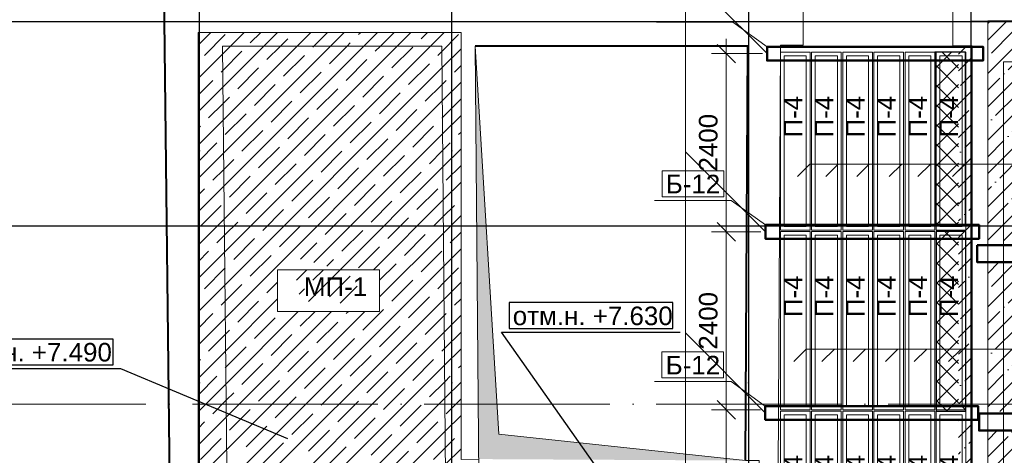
# Model space of a CAD drawing. Header units: millimetres. Extents: x -7161 to 110176, y -144197 to 47288.
# Tile 25 of 28: x 42529 to 55796, y 12261 to 18130. Entities that reach past the tile are written whole.
import ezdxf

# ---------------------------------------------------------------- set-up
doc = ezdxf.new("R2010")
doc.units = ezdxf.units.MM
doc.linetypes.add('ADSK_Линия сетки', pattern=[3125, 2500, -312.5, 0, -312.5])
for name, color, linetype, lineweight in [('A-DETL-____-OTLN', 90, 'Continuous', 30), ('A-DETL-GENF-OTLN', 92, 'Continuous', 18), ('S-GRID-____-OTLN', 1, 'Continuous', 9), ('Каркас', 130, 'Continuous', 50), ('Несущие стены', 10, 'Continuous', 40), ('Обмерные чертежи _09_02_2026_ 2 эт_dwg', 8, 'Continuous', 9), ('Оси', 7, 'Continuous', 9), ('Плита', 7, 'Continuous', 9), ('Размеры', 7, 'Continuous', 9), ('Текст', 7, 'Continuous', 9), ('Штриховка', 7, 'Continuous', 9)]:
    doc.layers.add(name, color=color, linetype=linetype, lineweight=lineweight)
doc.styles.add('Arial', font='arial.ttf', dxfattribs={"height": 250})
pattern_1 = [(45, (0, 0), (-224.5064, 224.5064), []), (45, (224.5, 0), (-224.5064, 224.5064), [396.875, -79.375, 0, -79.375])]
pattern_2 = [(45, (0, 0), (-132.5825, 132.5825), []), (135, (0, 0), (-132.5825, -132.5825), [])]

# ---------------------------------------------------------------- blocks, each defined once
blk = doc.blocks.new('Обмерные чертежи _09_02_2026_ 2 эт_dwg_ось сокольники-2038352-Cхема демонтажа сборных ребристых плит перекрытия 2 этажа в осях _Г-Ж_1-3 и Г-Ж_10-12_')
at = {"layer": 'Оси', "color": 250, "lineweight": 30, "flags": 128}
for points in [[(-462418, 84678), (-462418, 80157), (-462418, 63892), (-462418, 56540), (-462418, 51884), (-462418, 45174), (-462418, 43179), (-462418, 36624), (-462418, 36124)], [(-459017, 84678), (-459017, 80157), (-459017, 63892), (-459017, 56540), (-459017, 51884), (-459017, 45174), (-459017, 43179), (-459017, 36624), (-459017, 36124)], [(-455016, 84678), (-455016, 80157), (-455016, 63892), (-455016, 56540), (-455016, 51884), (-455016, 45174), (-455016, 43179), (-455016, 36624), (-455016, 36124)], [(-452018, 84678), (-452018, 80157), (-452018, 63892), (-452018, 56540), (-452018, 51884), (-452018, 45174), (-452018, 43179), (-452018, 36624), (-452018, 36124)], [(-445520, 61837), (-452018, 61837), (-455016, 61837), (-459017, 61837), (-462418, 61837), (-470317, 61837), (-482816, 61837), (-490714, 61837), (-493713, 61837), (-497864, 61837), (-500864, 61837), (-507364, 61837), (-513025, 61837), (-513525, 61837)], [(-445520, 59085), (-452018, 59085), (-455016, 59085), (-459017, 59085), (-462418, 59085), (-470317, 59085), (-482816, 59085), (-490714, 59085), (-493713, 59085), (-497864, 59085), (-500864, 59085), (-507364, 59085), (-513025, 59085), (-513525, 59085)]]:
    blk.add_lwpolyline(points, dxfattribs=at)
blk = doc.blocks.new('Обмерные чертежи _09_02_2026_ 2 эт_dwg__U3763-2038360-Cхема демонтажа сборных ребристых плит перекрытия 2 этажа в осях _Г-Ж_1-3 и Г-Ж_10-12_')
at = {"layer": 'Плита', "flags": 128}
for points in [[(-200, -1200), (-200, 1200), (200, 1200), (200, -1200), (-200, -1200), (-200, 1200), (200, 1200), (200, -1200)], [(-150, -1150), (-150, 1150), (150, 1150), (150, -1150)]]:
    blk.add_lwpolyline(points, close=True, dxfattribs=at)
at = {"layer": 'Текст', "insert": (-154, 48), "char_height": 250, "width": 670.28, "attachment_point": 1, "rotation": 90, "line_spacing_factor": 0.941778, "style": 'Arial'}
blk.add_mtext('П-4', dxfattribs=at)
blk = doc.blocks.new('Обмерные чертежи _09_02_2026_ 2 эт_dwg__U3764-2038361-Cхема демонтажа сборных ребристых плит перекрытия 2 этажа в осях _Г-Ж_1-3 и Г-Ж_10-12_')
for p in [(0, 0), (420, 0), (840, 0), (1260, 0), (1680, 0), (2100, 0), (0, -2420), (420, -2420), (840, -2420), (1260, -2420), (1680, -2420), (2100, -2420), (0, -4840), (420, -4840), (840, -4840), (1260, -4840), (1680, -4840), (2100, -4840)]:
    blk.add_blockref('Обмерные чертежи _09_02_2026_ 2 эт_dwg__U3763-2038360-Cхема демонтажа сборных ребристых плит перекрытия 2 этажа в осях _Г-Ж_1-3 и Г-Ж_10-12_', p)
blk = doc.blocks.new('Обмерные чертежи _09_02_2026_ 2 эт_dwg__Oblique-2038353-Cхема демонтажа сборных ребристых плит перекрытия 2 этажа в осях _Г-Ж_1-3 и Г-Ж_10-12_')
at = {"layer": 'Размеры'}
blk.add_line((-0.5, -0.5), (0.5, 0.5), dxfattribs=at)
blk = doc.blocks.new('Обмерные чертежи _09_02_2026_ 2 эт_dwg-2037874-Cхема демонтажа сборных ребристых плит перекрытия 2 этажа в осях _Г-Ж_1-3 и Г-Ж_10-12_')
at = {"layer": 'Штриховка'}
h = blk.add_hatch(dxfattribs=at)
h.set_pattern_fill('FP_1', color=256, style=0, pattern_type=2)
h.set_pattern_definition(pattern_1)
h.paths.add_polyline_path([(-682049, -138904), (-675861, -138904), (-675861, -127052), (-682049, -127052), (-682049, -130075), (-675980, -130075), (-675948, -132575), (-682049, -132575), (-682049, -134364), (-675925, -134364), (-675922, -134594), (-682049, -134594), (-682049, -134968), (-681813, -134968), (-681813, -136394), (-675899, -136394), (-675896, -136624), (-681998, -136624), (-681766, -138531), (-681762, -138670), (-682049, -138658)])
h.paths.add_polyline_path([(-677585, -127851), (-677474, -127513), (-675995, -127401), (-675995, -127851), (-677513, -127851)])
blk.add_hatch(color=256, dxfattribs=at).paths.add_polyline_path([(-685312, -132979), (-688638, -132624), (-688957, -127395), (-688908, -132959), (-685800, -132976)])
h = blk.add_hatch(dxfattribs=at)
h.set_pattern_fill('FP_2', color=256, style=0, pattern_type=2)
h.set_pattern_definition([(45, (-140058.04, 4054.94), (-224.5064, 224.5064), []), (45, (-139833.53, 4054.94), (-224.5064, 224.5064), [396.875, -79.375, 0, -79.375])])
h.paths.add_polyline_path([(-682443, -134551), (-682258, -134551), (-682258, -132430), (-682443, -132430), (-682443, -132681)])
h.paths.add_polyline_path([(-682443, -134730), (-682258, -134728), (-682258, -134551), (-682443, -134551), (-682443, -134728)])
h.paths.add_polyline_path([(-682258, -132245), (-682258, -129990), (-682443, -129990), (-682443, -132245), (-682343, -132245)])
h.paths.add_polyline_path([(-682258, -129990), (-682258, -127389), (-682450, -127389), (-682443, -127474), (-682443, -129990), (-682343, -129990)])
h = blk.add_hatch(dxfattribs=at)
h.set_pattern_fill('FP_1', color=256, style=0, pattern_type=2)
h.set_pattern_definition(pattern_1)
h.paths.add_polyline_path([(-676091, -132345), (-675968, -132345), (-675980, -130305), (-682049, -130305), (-682049, -132345), (-677513, -132345)])
h.paths.add_polyline_path([(-678287, -131852), (-679663, -131852), (-679663, -131290), (-678287, -131290)])
h.paths.add_polyline_path([(-678512, -131736), (-678411, -131361), (-679249, -131328), (-679349, -131703), (-678694, -131729)])
at = {"lineweight": 9}
for p, q in [((-685021, -127496), (-686123, -126395)), ((-685045, -129896), (-686123, -128818)), ((-684232, -129153), (-684064, -128986)), ((-683813, -129153), (-683645, -128986)), ((-683375, -129153), (-683208, -128986)), ((-682989, -129153), (-682821, -128986)), ((-682525, -129153), (-682358, -128986)), ((-685046, -132336), (-686123, -131260)), ((-684282, -131644), (-684114, -131476)), ((-683863, -131644), (-683695, -131476)), ((-683425, -131644), (-683258, -131476)), ((-683039, -131644), (-682871, -131476)), ((-682575, -131644), (-682408, -131476))]:
    blk.add_line(p, q, dxfattribs=at)
at = {"lineweight": 9, "flags": 128}
for points in [[(-685061, -134643), (-686123, -133580), (-686123, -125282), (-688529, -125282)], [(-685021, -127404), (-685481, -127074), (-686513, -127074)], [(-684611, -129153), (-684444, -128986), (-681792, -128986), (-679367, -128986)], [(-685045, -129804), (-685505, -129474), (-686537, -129474)], [(-684661, -131644), (-684494, -131476), (-681842, -131476), (-679417, -131476)], [(-685046, -132244), (-685507, -131914), (-686538, -131914)]]:
    blk.add_lwpolyline(points, dxfattribs=at)
for points in [[(-686437, -129424), (-685605, -129424), (-685605, -129074), (-686437, -129074)], [(-691618, -130408), (-690242, -130408), (-690242, -130970), (-691618, -130970)], [(-686438, -131864), (-685607, -131864), (-685607, -131514), (-686438, -131514)]]:
    blk.add_lwpolyline(points, close=True, dxfattribs=at)
at = {"color": 250, "lineweight": 30, "flags": 128}
for points in [[(-688499, -131201), (-686293, -131201), (-686293, -130851), (-688499, -130851)], [(-696056, -131691), (-693831, -131691), (-693831, -131341), (-696056, -131341)]]:
    blk.add_lwpolyline(points, close=True, dxfattribs=at)
for points in [[(-687061, -133435), (-688599, -131251), (-686193, -131251)], [(-691479, -132687), (-693731, -131741), (-696156, -131741)]]:
    blk.add_lwpolyline(points, dxfattribs=at)
at = {"layer": 'Каркас', "flags": 128}
for points in [[(-685021, -127404), (-682111, -127404), (-682111, -127590), (-685021, -127590)], [(-685045, -129804), (-682164, -129804), (-682164, -129990), (-685045, -129990)], [(-682191, -130075), (-682191, -130305), (-675775, -130305), (-675775, -130075)], [(-685046, -132244), (-682179, -132244), (-682179, -132430), (-685046, -132430)], [(-682166, -132345), (-682166, -132575), (-675749, -132575), (-675749, -132345)]]:
    blk.add_lwpolyline(points, close=True, dxfattribs=at)
at = {"layer": 'Несущие стены', "color": 7, "lineweight": 9}
blk.add_line((-688957, -127395), (-688893, -134785), dxfattribs=at)
at = {"layer": 'Несущие стены', "flags": 128}
for points in [[(-693152, -126655), (-693063, -134025), (-720091, -134025)], [(-685312, -132979), (-685282, -127395), (-688957, -127395)]]:
    blk.add_lwpolyline(points, dxfattribs=at)
at = {"layer": 'Несущие стены', "color": 7, "lineweight": 9, "flags": 128}
for points in [[(-682551, -110879), (-682508, -116005), (-682440, -124072), (-682417, -126803), (-682519, -126803), (-682519, -127389), (-682258, -127389), (-682258, -129004), (-682258, -134728), (-691378, -134807)], [(-679100, -110902), (-685046, -110862), (-684997, -126814), (-684534, -126814), (-684534, -127383), (-684842, -127383), (-684880, -134751)], [(-675991, -127979), (-677693, -127979), (-677693, -127401), (-681480, -127401), (-681480, -127605), (-681835, -127605), (-681835, -128974), (-681835, -135180), (-691987, -135262), (-693072, -135270), (-693072, -134765), (-720389, -134693)], [(-689341, -134789), (-689405, -127395), (-692358, -127395), (-692282, -134815), (-692022, -134813)]]:
    blk.add_lwpolyline(points, dxfattribs=at)
at = {"layer": 'Плита', "flags": 128}
for points in [[(-688957, -127395), (-688638, -132624), (-685312, -132979), (-685130, -132979), (-685130, -135018), (-682049, -135018), (-682049, -127060), (-682275, -127060)], [(-692689, -134476), (-692689, -127209), (-689145, -127209), (-689145, -132964), (-688908, -132959)]]:
    blk.add_lwpolyline(points, dxfattribs=at)
blk.add_lwpolyline([(-675861, -127052), (-682049, -127052), (-682049, -138904), (-675861, -138904)], close=True, dxfattribs=at)
at = {"layer": 'Размеры'}
for p, q in [((-685571, -127296), (-685571, -130096)), ((-685084, -127496), (-685771, -127496)), ((-685571, -129696), (-685571, -132496)), ((-685571, -132096), (-685571, -134843))]:
    blk.add_line(p, q, dxfattribs=at)
at = {"layer": 'Размеры', "flags": 128}
for points in [[(-685771, -129896), (-685108, -129896)], [(-685771, -132296), (-685109, -132296)]]:
    blk.add_lwpolyline(points, close=True, dxfattribs=at)
at = {"layer": 'Штриховка'}
for p, q in [((-692689, -127382), (-692516, -127209)), ((-691985, -127351), (-691843, -127209)), ((-690526, -127239), (-690496, -127209)), ((-689684, -127295), (-689598, -127209)), ((-692602, -127520), (-692322, -127239)), ((-690077, -127688), (-689796, -127407)), ((-691536, -127800), (-691255, -127520)), ((-690694, -127856), (-690413, -127576)), ((-692153, -127969), (-691873, -127688)), ((-691311, -128025), (-691031, -127744)), ((-689852, -127913), (-689571, -127632)), ((-689235, -127744), (-689145, -127655)), ((-692689, -128055), (-692490, -127856)), ((-690469, -128081), (-690189, -127800)), ((-691929, -128193), (-691648, -127913)), ((-691087, -128249), (-690806, -127969)), ((-690245, -128305), (-689964, -128025)), ((-691704, -128418), (-691424, -128137)), ((-690862, -128474), (-690582, -128193)), ((-690020, -128530), (-689740, -128249)), ((-692322, -128586), (-692041, -128305)), ((-691480, -128642), (-691199, -128362)), ((-690638, -128698), (-690357, -128418)), ((-692689, -128504), (-692658, -128474)), ((-692097, -128811), (-691816, -128530)), ((-689796, -128754), (-689515, -128474)), ((-689179, -128586), (-689145, -128553)), ((-691255, -128867), (-690975, -128586)), ((-690413, -128923), (-690133, -128642)), ((-692689, -128953), (-692434, -128698)), ((-691873, -129035), (-691592, -128754)), ((-691031, -129091), (-690750, -128811)), ((-690189, -129147), (-689908, -128867)), ((-691648, -129260), (-691367, -128979)), ((-690806, -129316), (-690526, -129035)), ((-689347, -129203), (-689145, -129002)), ((-692265, -129428), (-691985, -129147)), ((-691424, -129484), (-691143, -129203)), ((-689964, -129372), (-689684, -129091)), ((-692689, -129402), (-692602, -129316)), ((-690582, -129540), (-690301, -129260)), ((-689740, -129596), (-689459, -129316)), ((-692041, -129652), (-691760, -129372)), ((-691199, -129709), (-690918, -129428)), ((-690357, -129765), (-690077, -129484)), ((-692658, -129821), (-692378, -129540)), ((-691816, -129877), (-691536, -129596)), ((-690975, -129933), (-690694, -129652)), ((-690133, -129989), (-689852, -129709)), ((-691592, -130101), (-691311, -129821)), ((-690750, -130158), (-690469, -129877)), ((-692209, -130270), (-691929, -129989)), ((-689908, -130214), (-689628, -129933)), ((-689291, -130045), (-689145, -129900)), ((-691307, -130265), (-691087, -130045)), ((-690526, -130382), (-690245, -130101)), ((-692689, -130300), (-692546, -130158)), ((-691985, -130494), (-691704, -130214)), ((-690952, -130359), (-690862, -130270)), ((-689684, -130438), (-689403, -130158)), ((-691364, -130547), (-691225, -130408)), ((-691203, -130835), (-690776, -130408)), ((-691143, -130550), (-691000, -130408)), ((-690242, -130548), (-690020, -130326)), ((-690918, -130775), (-690638, -130494)), ((-691760, -130719), (-691618, -130576)), ((-691328, -130735), (-691255, -130663)), ((-690775, -130856), (-690546, -130627)), ((-690077, -130831), (-689796, -130550)), ((-689852, -131056), (-689571, -130775)), ((-689235, -130887), (-689145, -130798)), ((-692153, -131112), (-691873, -130831)), ((-690469, -131224), (-690189, -130943)), ((-692689, -131198), (-692490, -130999)), ((-691929, -131336), (-691648, -131056)), ((-691311, -131168), (-691113, -130970)), ((-690694, -130999), (-690664, -130970)), ((-691087, -131392), (-690806, -131112)), ((-690245, -131448), (-689964, -131168)), ((-691704, -131561), (-691424, -131280)), ((-690862, -131617), (-690582, -131336)), ((-690020, -131673), (-689740, -131392)), ((-691480, -131785), (-691199, -131505)), ((-690638, -131841), (-690357, -131561)), ((-692689, -131647), (-692658, -131617)), ((-692097, -131954), (-691816, -131673)), ((-691255, -132010), (-690975, -131729)), ((-689796, -131898), (-689515, -131617)), ((-689179, -131729), (-689145, -131696)), ((-692689, -132096), (-692434, -131841)), ((-690413, -132066), (-690133, -131785)), ((-691873, -132178), (-691592, -131898)), ((-691031, -132234), (-690750, -131954)), ((-691648, -132403), (-691367, -132122)), ((-690189, -132290), (-689908, -132010)), ((-690806, -132459), (-690526, -132178)), ((-689964, -132515), (-689684, -132234)), ((-689347, -132347), (-689145, -132145)), ((-692265, -132571), (-691985, -132290)), ((-691424, -132627), (-691143, -132347)), ((-690582, -132683), (-690301, -132403)), ((-692689, -132545), (-692602, -132459)), ((-692041, -132796), (-691760, -132515)), ((-689740, -132739), (-689459, -132459)), ((-691199, -132852), (-690918, -132571)), ((-690357, -132908), (-690077, -132627)), ((-692658, -132964), (-692378, -132683)), ((-691816, -133020), (-691536, -132739)), ((-690975, -133076), (-690694, -132796)), ((-690133, -133132), (-689852, -132852))]:
    blk.add_line(p, q, dxfattribs=at)
at = {"layer": 'Штриховка', "flags": 128}
for points in [[(-692689, -130525), (-692330, -130166), (-689559, -127395), (-689373, -127209)], [(-692689, -130076), (-692334, -129721), (-690008, -127395), (-689822, -127209)], [(-692689, -129627), (-692339, -129277), (-690457, -127395), (-690271, -127209)], [(-692689, -129178), (-692343, -128832), (-690906, -127395), (-690720, -127209)], [(-692689, -128729), (-692348, -128388), (-691355, -127395), (-691169, -127209)], [(-692689, -128280), (-692352, -127943), (-691804, -127395), (-691618, -127209)], [(-692689, -127831), (-692357, -127499), (-692253, -127395), (-692067, -127209)], [(-691143, -127407), (-691130, -127395), (-690945, -127209)], [(-690301, -127464), (-690232, -127395), (-690047, -127209)], [(-691760, -127576), (-691579, -127395), (-691480, -127295)], [(-690918, -127632), (-690681, -127395), (-690638, -127351)], [(-689459, -127520), (-689404, -127465), (-689179, -127239)], [(-692689, -130974), (-692325, -130610), (-689402, -127687), (-689145, -127430)], [(-692378, -127744), (-692355, -127721), (-692097, -127464)], [(-692689, -131423), (-692321, -131055), (-689398, -128132), (-689145, -127879)], [(-689628, -128137), (-689400, -127910), (-689347, -127856)], [(-692546, -128362), (-692350, -128166), (-692265, -128081)], [(-689403, -128362), (-689396, -128355), (-689145, -128104)], [(-691129, -130312), (-689394, -128578), (-689145, -128328)], [(-690774, -130407), (-689391, -129023), (-689145, -128777)], [(-689571, -128979), (-689393, -128800), (-689291, -128698)], [(-692490, -129203), (-692341, -129055), (-692209, -128923)], [(-690327, -130408), (-689387, -129468), (-689145, -129226)], [(-689515, -129821), (-689385, -129690), (-689235, -129540)], [(-690242, -130772), (-689383, -129913), (-689145, -129675)], [(-692434, -130045), (-692332, -129943), (-692153, -129765)], [(-692689, -133668), (-692298, -133277), (-689379, -130358), (-689145, -130124)], [(-692602, -130663), (-692327, -130388), (-692322, -130382)], [(-689459, -130663), (-689377, -130581), (-689179, -130382)], [(-692689, -134117), (-692293, -133721), (-689375, -130803), (-689145, -130573)], [(-692378, -130887), (-692323, -130832), (-692097, -130607)], [(-692689, -131872), (-692316, -131499), (-691618, -130801)], [(-695337, -137214), (-692689, -134566), (-692289, -134166), (-689371, -131248), (-689145, -131022)], [(-692689, -133219), (-692302, -132832), (-690440, -130970)], [(-692689, -132770), (-692307, -132388), (-690889, -130970)], [(-692689, -132321), (-692312, -131944), (-691338, -130970)], [(-689628, -131280), (-689373, -131026), (-689347, -130999)], [(-692546, -131505), (-692318, -131277), (-692265, -131224)], [(-689403, -131505), (-689369, -131471), (-689145, -131247)], [(-692663, -134989), (-692284, -134610), (-689367, -131694), (-689145, -131472)], [(-692322, -131729), (-692314, -131721), (-692041, -131448)], [(-689571, -132122), (-689366, -131916), (-689291, -131841)], [(-691934, -134709), (-689364, -132139), (-689145, -131921)], [(-692490, -132347), (-692309, -132166), (-692209, -132066)], [(-691485, -134709), (-689360, -132584), (-689145, -132370)], [(-689515, -132964), (-689358, -132806), (-689235, -132683)], [(-690516, -134189), (-689356, -133029), (-689145, -132819)]]:
    blk.add_lwpolyline(points, dxfattribs=at)
for name, p in [('Обмерные чертежи _09_02_2026_ 2 эт_dwg_ось сокольники-2038352-Cхема демонтажа сборных ребристых плит перекрытия 2 этажа в осях _Г-Ж_1-3 и Г-Ж_10-12_', (-230257, -188905)), ('Обмерные чертежи _09_02_2026_ 2 эт_dwg__U3764-2038361-Cхема демонтажа сборных ребристых плит перекрытия 2 этажа в осях _Г-Ж_1-3 и Г-Ж_10-12_', (-684643, -128674))]:
    blk.add_blockref(name, p)
for p, xscale, yscale, zscale, rotation in [((-685571, -127496), 250.0000000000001, 250.0000000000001, 250.0000000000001, 90), ((-685571, -129896), 250, 250, 250, 270), ((-685571, -129896), 250.0000000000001, 250.0000000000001, 250.0000000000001, 90), ((-685571, -132296), 250, 250, 250, 270), ((-685571, -132296), 250.0000000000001, 250.0000000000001, 250.0000000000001, 90)]:
    blk.add_blockref('Обмерные чертежи _09_02_2026_ 2 эт_dwg__Oblique-2038353-Cхема демонтажа сборных ребристых плит перекрытия 2 этажа в осях _Г-Ж_1-3 и Г-Ж_10-12_', p, dxfattribs=dict(xscale=xscale, yscale=yscale, zscale=zscale, rotation=rotation))
at = {"lineweight": 9, "char_height": 250, "width": 875.35, "attachment_point": 1, "line_spacing_factor": 0.941778, "style": 'Arial'}
for insert in [(-686387, -129128), (-686388, -131568)]:
    blk.add_mtext('Б-12', dxfattribs=dict(at, insert=insert))
at = {"lineweight": 30, "char_height": 250, "width": 2577.07, "attachment_point": 1, "line_spacing_factor": 0.941778, "style": 'Arial'}
for s, insert in [('отм.н. +7.630', (-688449, -130904)), ('отм.н. +7.490', (-696006, -131394))]:
    blk.add_mtext(s, dxfattribs=dict(at, insert=insert))
at = {"layer": 'Размеры', "char_height": 250, "width": 930.44, "attachment_point": 2, "rotation": 90, "line_spacing_factor": 0.941778, "style": 'Arial'}
for insert in [(-685940, -128696), (-685940, -131096)]:
    blk.add_mtext('2400', dxfattribs=dict(at, insert=insert))
at = {"layer": 'Текст', "insert": (-691263, -130512), "char_height": 250, "width": 1016.14, "attachment_point": 1, "line_spacing_factor": 0.941778, "style": 'Arial'}
blk.add_mtext('МП-1', dxfattribs=at)

msp = doc.modelspace()

# ---------------------------------------------------------------- hatches: boundary and pattern name
at = {"layer": 'A-DETL-GENF-OTLN', "lineweight": 9}
h = msp.add_hatch(dxfattribs=at)
h.set_pattern_fill('FP_3', color=240, style=0, pattern_type=2)
h.set_pattern_definition(pattern_2)
h.paths.add_polyline_path([(55172, 12855), (55278, 12855), (55278, 12924), (55178, 12924), (55178, 15275), (54878, 15275), (54878, 12855)])
h.paths.add_polyline_path([(6298, 18366), (6298, 22324), (5249, 22324), (5249, 18366)])
h.paths.add_polyline_path([(55786, 18433), (56655, 18433), (56655, 22361), (55433, 22361), (55433, 18433), (55572, 18433)])
h.paths.add_polyline_path([(6500, 26363), (6500, 30344), (5247, 30344), (5247, 26363)])
h.paths.add_polyline_path([(9500, 34642), (9500, 35042), (6223, 35042), (6223, 34642)])
h = msp.add_hatch(dxfattribs=at)
h.set_pattern_fill('FP_3', color=240, style=0, pattern_type=2)
h.set_pattern_definition(pattern_2)
h.paths.add_polyline_path([(9297, 15261), (9297, 17861), (8897, 17861), (8897, 15261)])
h.paths.add_polyline_path([(55178, 15364), (55178, 17695), (54858, 17695), (54858, 15364)])

# ---------------------------------------------------------------- linework, layer by layer
at = {"layer": 'A-DETL-____-OTLN'}
for p, q in [((55271, 17695), (54858, 17695)), ((54858, 17695), (54858, 15364)), ((55271, 15364), (55271, 17695)), ((54858, 15364), (55271, 15364)), ((55278, 15275), (54878, 15275)), ((54878, 15275), (54878, 12855)), ((55278, 12855), (55278, 15275)), ((54878, 12855), (55278, 12855))]:
    msp.add_line(p, q, dxfattribs=at)
at = {"layer": 'S-GRID-____-OTLN', "linetype": 'ADSK_Линия сетки'}
for p, q in [((44950, -5199), (44950, 47213)), ((48350, -5199), (48350, 47213)), ((52350, -5199), (52350, 47213)), ((55350, -5199), (55350, 47213)), ((-5146, 12950), (63082, 12950))]:
    msp.add_line(p, q, dxfattribs=at)

# ---------------------------------------------------------------- block references
at = {"layer": 'Обмерные чертежи _09_02_2026_ 2 эт_dwg', "color": 7}
msp.add_blockref('Обмерные чертежи _09_02_2026_ 2 эт_dwg-2037874-Cхема демонтажа сборных ребристых плит перекрытия 2 этажа в осях _Г-Ж_1-3 и Г-Ж_10-12_', (737621, 145169), dxfattribs=at)

doc.saveas('drawing.dxf')
